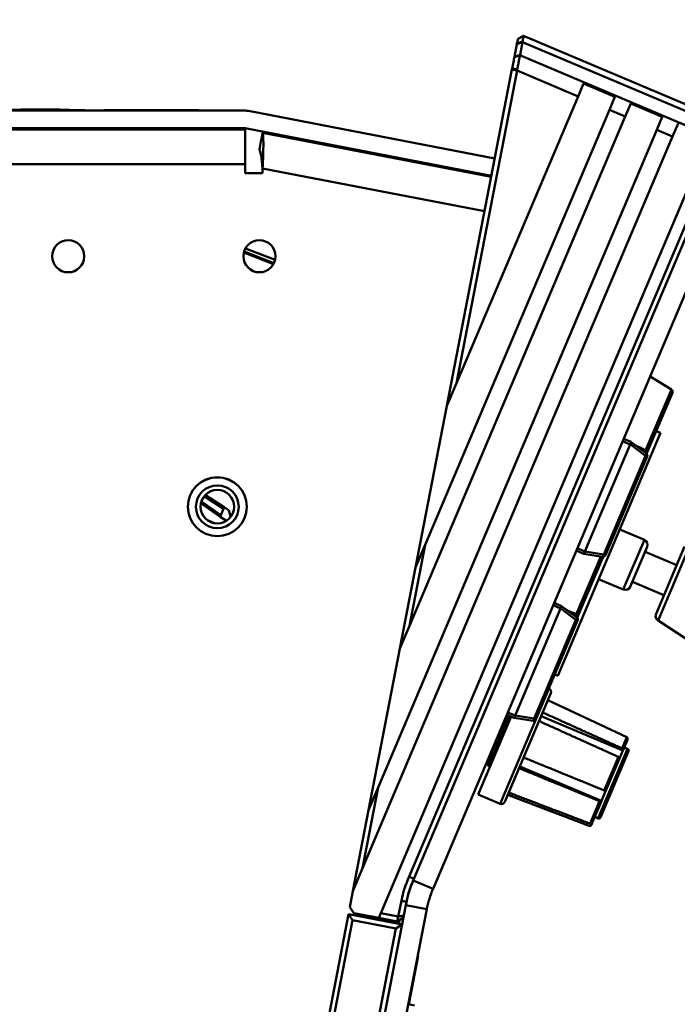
# Model space of a CAD drawing. Header units: inches. Extents: x 7.7 to 68.4, y -5.1 to 39.9.
# Tile 17 of 172: x 16.7 to 20.5, y 18.5 to 24.2. Entities that reach past the tile are written whole.
import ezdxf

# ---------------------------------------------------------------- set-up
doc = ezdxf.new("R2010")
doc.units = ezdxf.units.IN
doc.header["$MEASUREMENT"] = 0
for name, color, linetype, lineweight in [('Dimensions(ROSSANSI)', 7, 'Continuous', 25), ('Visible Edges(ROSSANSI)', 7, 'Continuous', 50), ('Visible Tangent Edges(ROSSANSI)', 7, 'Continuous', 50)]:
    doc.layers.add(name, color=color, linetype=linetype, lineweight=lineweight)
doc.styles.add('DEFAULT-ROSSANSI', font='arial.ttf')
doc.dimstyles.new('DEFAULT-ROSSANSI', dxfattribs={"dimtxt": 1, "dimasz": 0.098425, "dimexe": 0.125, "dimexo": 0.0625, "dimgap": 0.031496, "dimtad": 0, "dimtih": 1, "dimtoh": 1, "dimrnd": 1e-08, "dimzin": 0, "dimdsep": 46, "dimtxsty": 'DEFAULT-ROSSANSI', "dimcen": 0.09, "dimdle": 0.393701, "dimclrd": 7, "dimclre": 7, "dimclrt": 179, "dimadec": 0, "dimazin": 0, "dimtfac": 1, "dimtofl": 0, "dimtmove": 0, "dimatfit": 3, "dimfxl": 1, "dimtolj": 1, "dimtzin": 0, "dimlwd": 25, "dimlwe": 25, "dimarcsym": 0})

# ---------------------------------------------------------------- blocks, each defined once
blk = doc.blocks.new('*D6')
at = {"layer": 'Defpoints', "color": 0}
for p in [(20.9554, 23.5647), (16.7229, 7.3335), (22.741, 4.7852)]:
    blk.add_point(p, dxfattribs=at)
at = {"layer": 'Dimensions(ROSSANSI)', "color": 7, "lineweight": 25}
for p, q in [((21.0129, 23.5403), (29.3276, 20.0195)), ((29.1742, 19.9776), (26.5969, 13.8912)), ((22.7794, 4.8758), (26.0275, 12.5465)), ((16.7804, 7.3092), (22.8561, 4.7364))]:
    blk.add_line(p, q, dxfattribs=at)
at = {"layer": 'Dimensions(ROSSANSI)', "color": 7}
for points in [[(29.1591, 19.984), (29.1893, 19.9712), (29.2125, 20.0682)], [(22.7643, 4.8822), (22.7945, 4.8694), (22.741, 4.7852)]]:
    blk.add_solid(points, dxfattribs=at)
at = {"layer": 'Dimensions(ROSSANSI)', "color": 179, "lineweight": 25, "insert": (22.3555, 13.8597), "char_height": 1, "attachment_point": 1, "style": 'DEFAULT-ROSSANSI'}
blk.add_mtext('\\A1;16.60 [421.6]', dxfattribs=at)
blk = doc.blocks.new('*D9')
at = {"layer": 'Defpoints', "color": 0}
for p in [(14.3877, 23.4915), (16.8226, 7.5198), (15.4602, 3.307), (14.3877, -5.0652)]:
    blk.add_point(p, dxfattribs=at)
at = {"layer": 'Dimensions(ROSSANSI)', "color": 7, "lineweight": 25}
for p, q in [((14.3877, 23.429), (14.3877, 3.2504)), ((16.8107, 7.4584), (15.9673, 3.099))]:
    blk.add_line(p, q, dxfattribs=at)
for start, end in [(90, 91.49163), (79.71813, 89.33187)]:
    blk.add_arc((14.3877, -5.0652), 8.4406, start, end, dxfattribs=at)
at = {"layer": 'Dimensions(ROSSANSI)', "color": 7}
for points in [[(14.486, 3.3584), (14.4862, 3.3912), (14.3877, 3.3754)], [(15.8973, 3.256), (15.8913, 3.2237), (15.991, 3.2217)]]:
    blk.add_solid(points, dxfattribs=at)
at = {"layer": 'Dimensions(ROSSANSI)', "color": 179, "lineweight": 25, "insert": (12.2688, 3.7938), "char_height": 1, "attachment_point": 1, "style": 'DEFAULT-ROSSANSI'}
blk.add_mtext('\\A1;11°', dxfattribs=at)
blk = doc.blocks.new('*D10')
at = {"layer": 'Defpoints', "color": 0}
for p in [(19.5793, 27.0317), (14.3877, 23.4915), (20.8767, 23.3789), (14.3877, 8.0546)]:
    blk.add_point(p, dxfattribs=at)
at = {"layer": 'Dimensions(ROSSANSI)', "color": 7, "lineweight": 25}
for p, q in [((14.3877, 23.554), (14.3877, 27.854)), ((20.9011, 23.4364), (22.108, 26.2868))]:
    blk.add_line(p, q, dxfattribs=at)
for start, end in [(81.54403, 89.71337), (67.33663, 75.47329)]:
    blk.add_arc((14.3877, 8.0546), 19.6744, start, end, dxfattribs=at)
at = {"layer": 'Dimensions(ROSSANSI)', "color": 7}
for points in [[(14.4861, 27.7123), (14.4862, 27.7451), (14.3877, 27.729)], [(21.9749, 26.2249), (21.9622, 26.1947), (22.0593, 26.1716)]]:
    blk.add_solid(points, dxfattribs=at)
at = {"layer": 'Dimensions(ROSSANSI)', "color": 179, "lineweight": 25, "insert": (17.3123, 27.8466), "char_height": 1, "attachment_point": 1, "style": 'DEFAULT-ROSSANSI'}
blk.add_mtext('\\A1;23°', dxfattribs=at)

msp = doc.modelspace()

# ---------------------------------------------------------------- linework, layer by layer
at = {"layer": 'Visible Edges(ROSSANSI)'}
for p, q in [((20.8127, 23.6251), (19.6153, 24.1321)), ((19.5617, 24.0094), (19.576, 24.0833)), ((19.6085, 24.0952), (19.5942, 24.0213)), ((19.1672, 21.9704), (19.5473, 23.935)), ((19.5768, 23.9293), (19.2235, 22.1033)), ((19.9328, 23.7785), (19.9645, 23.8533)), ((20.1487, 23.7754), (19.9645, 23.8533)), ((19.9328, 23.7785), (19.2235, 22.1033)), ((20.1487, 23.7754), (20.117, 23.7006)), ((17.9798, 23.6953), (14.5915, 23.6953)), ((16.9615, 23.7003), (14.9615, 23.7003)), ((16.6796, 23.7003), (16.6796, 23.7023)), ((16.683, 23.7023), (16.741, 23.7023)), ((16.683, 23.7003), (16.683, 23.7023)), ((16.7641, 23.7003), (16.7641, 23.7023)), ((16.7714, 23.7003), (16.7714, 23.7023)), ((16.7838, 23.7003), (16.7838, 23.7023)), ((16.8666, 23.7003), (16.8666, 23.7023)), ((16.8701, 23.7023), (16.8722, 23.7023)), ((16.8701, 23.7003), (16.8701, 23.7023)), ((16.8722, 23.7003), (16.8722, 23.7023)), ((16.9058, 23.6953), (16.9058, 23.6973)), ((16.9073, 23.6953), (16.9073, 23.6973)), ((16.908, 23.7003), (16.908, 23.7023)), ((16.9615, 23.6973), (16.9615, 23.7003)), ((17.0541, 23.6953), (17.0541, 23.6973)), ((17.1658, 23.6953), (17.1658, 23.6973)), ((17.1679, 23.6953), (17.1679, 23.6973)), ((17.5495, 23.6973), (17.5585, 23.6973)), ((17.5495, 23.6953), (17.5495, 23.6973)), ((17.5585, 23.6953), (17.5585, 23.6973)), ((17.7167, 23.6953), (17.7167, 23.6973)), ((17.7169, 23.6953), (17.7169, 23.6973)), ((17.717, 23.6953), (17.717, 23.6973)), ((19.0407, 21.1588), (20.117, 23.7006)), ((20.2091, 23.6616), (20.2408, 23.7364)), ((20.4249, 23.6584), (20.2408, 23.7364)), ((19.4467, 23.4153), (18.0186, 23.6916)), ((20.2091, 23.6616), (18.9494, 20.6866)), ((20.4249, 23.6584), (20.3933, 23.5836)), ((14.5915, 23.5934), (17.9798, 23.5934)), ((14.6934, 23.5854), (17.9896, 23.5854)), ((17.5241, 23.5934), (17.5241, 23.5854)), ((17.6491, 23.5934), (17.6491, 23.5854)), ((17.9896, 23.5854), (17.9896, 23.3816)), ((19.4274, 23.3152), (17.9992, 23.5915)), ((18.7667, 19.7422), (20.3933, 23.5836)), ((20.4854, 23.5446), (20.517, 23.6194)), ((18.0915, 23.5657), (19.4259, 23.3075)), ((18.3126, 23.5309), (18.3111, 23.5232)), ((20.4854, 23.5446), (18.6753, 19.27)), ((18.4353, 23.5072), (18.4339, 23.4994)), ((18.7817, 19.0084), (20.6695, 23.4666)), ((18.9478, 19.2211), (20.734, 23.4393)), ((20.7616, 23.4276), (18.971, 19.1991)), ((17.9896, 23.3816), (17.9896, 23.3306)), ((18.0915, 23.3306), (18.0915, 23.3581)), ((20.8767, 23.3789), (19.0862, 19.1503)), ((17.9896, 23.3306), (18.0915, 23.3306)), ((18.164, 22.823), (17.991, 22.8903)), ((18.154, 22.7976), (17.9816, 22.8663)), ((18.1574, 22.8041), (17.9831, 22.8719)), ((20.4778, 22.0654), (20.3533, 22.1427)), ((19.2235, 22.1033), (19.1672, 21.9704)), ((20.3336, 21.6911), (20.4839, 22.0461)), ((19.1672, 21.9704), (18.9845, 21.026)), ((20.415, 21.8128), (19.8145, 20.3947)), ((20.415, 21.8128), (20.3897, 21.8236)), ((20.2374, 21.746), (19.9726, 21.1207)), ((20.2432, 21.7598), (20.199, 21.7785)), ((20.2432, 21.7598), (20.2433, 21.7597)), ((20.3318, 21.6928), (20.2433, 21.7597)), ((20.0926, 21.0989), (20.3366, 21.675)), ((17.7571, 21.4501), (17.8675, 21.3786)), ((17.8437, 21.3225), (17.7314, 21.4027)), ((17.8675, 21.3786), (17.8437, 21.3225)), ((17.8848, 21.3674), (17.8675, 21.3786)), ((17.9037, 21.3206), (17.8978, 21.3485)), ((17.7695, 21.3024), (17.8103, 21.2851)), ((17.8437, 21.3225), (17.8798, 21.2991)), ((20.3201, 21.1879), (20.1762, 21.2488)), ((19.0407, 21.1588), (18.9494, 20.6866)), ((18.9845, 21.026), (19.0407, 21.1588)), ((19.9668, 21.1069), (19.9226, 21.1256)), ((19.9668, 21.1069), (20.0765, 21.0899)), ((19.9668, 21.1069), (19.9668, 21.1069)), ((20.2382, 20.9144), (20.3367, 21.1469)), ((20.509, 21.0411), (20.3249, 21.1191)), ((20.555, 21.1496), (20.3882, 20.7557)), ((19.9277, 20.7325), (20.079, 21.0897)), ((18.8931, 20.5538), (18.9845, 21.026)), ((20.1973, 20.8978), (20.0534, 20.9587)), ((20.4342, 20.8643), (20.25, 20.9423)), ((19.8373, 20.8012), (19.7931, 20.8199)), ((19.8315, 20.7874), (19.5667, 20.1621)), ((19.8373, 20.8012), (19.8373, 20.8011)), ((19.9259, 20.7342), (19.8373, 20.8011)), ((19.6867, 20.1403), (19.9306, 20.7164)), ((20.3999, 20.7174), (20.6156, 20.5764)), ((18.9494, 20.6866), (18.8931, 20.5538)), ((18.8931, 20.5538), (18.7104, 19.6093)), ((19.8145, 20.3947), (19.7975, 20.4019)), ((19.7625, 20.3193), (19.7634, 20.3189)), ((19.774, 20.2926), (19.505, 19.6573)), ((20.2174, 20.036), (19.7565, 20.2512)), ((19.5424, 20.1561), (19.3498, 19.7012)), ((19.5609, 20.1483), (19.5167, 20.167)), ((19.5609, 20.1483), (19.6706, 20.1313)), ((19.5609, 20.1483), (19.5609, 20.1483)), ((20.1944, 19.957), (19.7174, 20.159)), ((20.2224, 20.023), (20.196, 19.9608)), ((20.1944, 19.957), (20.1749, 19.9108)), ((20.196, 19.9608), (20.1944, 19.957)), ((20.2225, 19.967), (20.2023, 19.9756)), ((19.444, 19.946), (19.4114, 19.869)), ((20.2279, 19.9539), (20.0641, 19.5671)), ((20.1749, 19.9108), (20.0957, 19.7239)), ((19.4018, 19.8926), (19.4007, 19.8931)), ((19.4114, 19.869), (19.4045, 19.8719)), ((19.4228, 19.8736), (19.4114, 19.869)), ((20.07, 19.6631), (19.593, 19.8651)), ((18.7667, 19.7422), (18.6753, 19.27)), ((18.7104, 19.6093), (18.7667, 19.7422)), ((19.3498, 19.7012), (19.4788, 19.6466)), ((19.3498, 19.7012), (19.3498, 19.7012)), ((19.3498, 19.7012), (19.4787, 19.6466)), ((19.3498, 19.7012), (19.3498, 19.7012)), ((19.3498, 19.7012), (19.4787, 19.6466)), ((19.9979, 19.5175), (19.5225, 19.6987)), ((19.9978, 19.5175), (19.5225, 19.6987)), ((19.9978, 19.5174), (19.5225, 19.6986)), ((20.0957, 19.7239), (20.07, 19.6631)), ((19.505, 19.6572), (19.5049, 19.6572)), ((19.505, 19.6573), (19.505, 19.6572)), ((20.0692, 19.6612), (20.0162, 19.5361)), ((20.07, 19.6631), (20.0692, 19.6612)), ((18.619, 19.1371), (18.7104, 19.6093)), ((20.051, 19.5618), (20.0307, 19.5704)), ((20.051, 19.5618), (20.0307, 19.5704)), ((20.0509, 19.5617), (20.0307, 19.5703)), ((20.0641, 19.5671), (20.0641, 19.5671)), ((20.0641, 19.5671), (20.0641, 19.567)), ((20.0132, 19.5291), (20.0098, 19.5305)), ((20.0108, 19.5234), (20.0106, 19.5229)), ((20.0106, 19.5229), (20.0106, 19.5229)), ((20.0106, 19.5229), (20.0106, 19.5229)), ((20.0132, 19.5291), (20.0108, 19.5234)), ((20.0162, 19.5361), (20.0132, 19.5291)), ((18.6753, 19.27), (18.619, 19.1371)), ((18.619, 19.1371), (18.6009, 19.0434)), ((16.6999, 7.5435), (18.9269, 19.0541)), ((18.6009, 19.0434), (18.6246, 19.0082)), ((18.8836, 18.9886), (18.9014, 19.0803)), ((18.9308, 19.0746), (18.9269, 19.0541)), ((18.593, 19.0028), (16.7577, 9.5167)), ((16.8226, 7.5198), (19.0496, 19.0303)), ((18.9052, 18.9423), (18.593, 19.0028)), ((18.593, 19.0028), (18.6168, 18.9676)), ((18.7697, 18.9801), (18.6246, 19.0082)), ((18.7697, 18.9801), (18.7817, 19.0084)), ((18.8779, 18.9592), (18.7697, 18.9801)), ((18.7817, 19.0084), (18.8836, 18.9886)), ((18.8779, 18.9592), (18.8836, 18.9886)), ((18.8779, 18.9592), (18.9131, 18.9829)), ((18.9155, 18.9951), (18.8836, 18.9886)), ((16.7929, 9.5404), (18.6168, 18.9676)), ((18.6168, 18.9676), (18.8701, 18.9186)), ((18.9052, 18.9423), (18.8701, 18.9186)), ((18.8908, 18.9679), (18.8866, 18.946)), ((18.8701, 18.9186), (17.0462, 9.4914)), ((18.999, 18.7584), (18.9443, 18.4757)), ((18.9971, 18.7588), (18.999, 18.7584)), ((18.9777, 18.4692), (18.9423, 18.4761))]:
    msp.add_line(p, q, dxfattribs=at)
for centre, radius in [((16.9565, 22.8444), 0.0937), ((18.0727, 22.8444), 0.0937), ((17.8271, 21.3816), 0.172), ((17.8271, 21.3816), 0.1715), ((17.8271, 21.3816), 0.125), ((17.8271, 21.3816), 0.098)]:
    msp.add_circle(centre, radius, dxfattribs=at)
for centre, radius, start, end in [((17.9798, 23.4915), 0.2038, 79.05, 90), ((17.9798, 23.4915), 0.1019, 79.05, 90), ((20.4695, 22.0521), 0.0156, 337.05, 58.16934), ((20.3126, 21.6982), 0.0197, 344.5159, 67.05), ((20.3227, 21.6808), 0.015, 337.05, 52.90052), ((17.8685, 21.3422), 0.03, 12.05, 57.05), ((20.3079, 21.1591), 0.0312, 337.05, 67.05), ((20.0788, 21.1047), 0.015, 261.19948, 337.05), ((20.2094, 20.9266), 0.0312, 247.05, 337.05), ((19.9066, 20.7396), 0.0197, 344.5159, 67.05), ((19.9168, 20.7222), 0.015, 337.05, 52.90052), ((20.417, 20.7435), 0.0312, 157.05, 236.82783), ((19.7556, 20.3004), 0.02, 337.05, 67.05), ((19.6729, 20.1461), 0.015, 261.19948, 337.05), ((20.2132, 20.0269), 0.01, 337.05, 64.96743), ((20.2186, 19.9578), 0.01, 337.05, 67.05), ((19.4865, 19.665), 0.02, 247.05, 337.05), ((19.4865, 19.665), 0.02, 247.05, 337.05), ((19.4866, 19.6651), 0.02, 247.05, 337.05), ((20.0548, 19.5709), 0.01, 247.05, 337.05), ((20.0549, 19.571), 0.01, 247.05, 337.05), ((20.0549, 19.571), 0.01, 247.05, 337.05), ((20.0014, 19.5268), 0.01, 249.13257, 337.05), ((20.0014, 19.5268), 0.01, 249.13257, 337.05), ((20.0014, 19.5268), 0.01, 249.13257, 337.05), ((19.4742, 18.9695), 0.5834, 154.45666, 169.05), ((19.4742, 18.9695), 0.5534, 154.38729, 169.05), ((19.6387, 18.9164), 0.725, 157.05, 169.05), ((19.6387, 18.9164), 0.6, 157.05, 169.05)]:
    msp.add_arc(centre, radius, start, end, dxfattribs=at)
for centre, start_param, end_param in [((20.2844, 21.7261), 6.243987, 6.283185), ((20.0196, 21.1008), 0, 0.039198), ((19.8784, 20.7675), 6.243987, 6.283185), ((19.6137, 20.1422), 0, 0.039198)]:
    msp.add_ellipse(centre, major_axis=(-0.047, 0.0199), ratio=0.294118, start_param=start_param, end_param=end_param, dxfattribs=at)
for points, knots in [([(19.5766, 24.0865), (19.5774, 24.0904), (19.5781, 24.094), (19.5794, 24.101), (19.58, 24.1043), (19.5806, 24.1069), (19.581, 24.1093), (19.5814, 24.1111), (19.5818, 24.1136), (19.582, 24.1142), (19.582, 24.1143)], [2.3561945, 2.3561945, 2.3561945, 2.3561945, 2.5305192, 2.5305192, 2.7417866, 2.7417866, 2.7417866, 2.9345826, 2.9345826, 3.1227567, 3.1227567, 3.1227567, 3.1227567]), ([(19.6153, 24.1321), (19.6098, 24.1292), (19.6042, 24.1262), (19.5931, 24.1203), (19.5875, 24.1173), (19.582, 24.1143)], [0, 0, 0, 0, 0.04775912, 0.04775912, 0.09542868, 0.09542868, 0.09542868, 0.09542868]), ([(19.6091, 24.0983), (19.609, 24.0978), (19.6089, 24.0973), (19.6087, 24.0963), (19.6086, 24.0958), (19.6085, 24.0952)], [-4.99447203, -4.99447203, -4.99447203, -4.99447203, -4.98874559, -4.98874559, -4.98301916, -4.98301916, -4.98301916, -4.98301916]), ([(19.6153, 24.1321), (19.6153, 24.132), (19.6152, 24.1312), (19.6146, 24.1282), (19.6142, 24.126), (19.6137, 24.1231), (19.6131, 24.12), (19.6124, 24.116), (19.6108, 24.1075), (19.61, 24.1032), (19.6091, 24.0983)], [-3.1266146, -3.1266146, -3.1266146, -3.1266146, -2.9345826, -2.9345826, -2.7417866, -2.7417866, -2.7417866, -2.5305192, -2.5305192, -2.3561945, -2.3561945, -2.3561945, -2.3561945]), ([(19.576, 24.0833), (19.5761, 24.0838), (19.5762, 24.0844), (19.5764, 24.0854), (19.5765, 24.0859), (19.5766, 24.0865)], [4.98301916, 4.98301916, 4.98301916, 4.98301916, 4.98874559, 4.98874559, 4.99447203, 4.99447203, 4.99447203, 4.99447203]), ([(19.5485, 23.9413), (19.5496, 23.9468), (19.5507, 23.9523), (19.5531, 23.9648), (19.5544, 23.9717), (19.5557, 23.9782), (19.5568, 23.9841), (19.5579, 23.9896), (19.5597, 23.9991), (19.5605, 24.0031), (19.5612, 24.0069)], [1.5707963, 1.5707963, 1.5707963, 1.5707963, 1.7422161, 1.7422161, 1.9634954, 1.9634954, 1.9634954, 2.1598449, 2.1598449, 2.3192518, 2.3192518, 2.3192518, 2.3192518]), ([(19.5612, 24.0069), (19.5613, 24.0073), (19.5614, 24.0077), (19.5615, 24.0086), (19.5616, 24.009), (19.5617, 24.0094)], [2.31925178, 2.31925178, 2.31925178, 2.31925178, 2.33772314, 2.33772314, 2.35619449, 2.35619449, 2.35619449, 2.35619449]), ([(19.5936, 24.0182), (19.5928, 24.0136), (19.5919, 24.0087), (19.5897, 23.9969), (19.5884, 23.99), (19.587, 23.9827), (19.5854, 23.9745), (19.5838, 23.9658), (19.5807, 23.9498), (19.5794, 23.9427), (19.578, 23.9356)], [-2.3192518, -2.3192518, -2.3192518, -2.3192518, -2.1598449, -2.1598449, -1.9634954, -1.9634954, -1.9634954, -1.7422161, -1.7422161, -1.5707963, -1.5707963, -1.5707963, -1.5707963]), ([(19.5942, 24.0213), (19.5941, 24.0208), (19.594, 24.0203), (19.5938, 24.0192), (19.5937, 24.0187), (19.5936, 24.0182)], [-2.35619449, -2.35619449, -2.35619449, -2.35619449, -2.33772314, -2.33772314, -2.31925178, -2.31925178, -2.31925178, -2.31925178]), ([(19.5473, 23.935), (19.5475, 23.9361), (19.5477, 23.9371), (19.5481, 23.9392), (19.5483, 23.9402), (19.5485, 23.9413)], [6.605733, 6.605733, 6.605733, 6.605733, 6.6138314, 6.6138314, 6.62192981, 6.62192981, 6.62192981, 6.62192981]), ([(19.578, 23.9356), (19.5778, 23.9345), (19.5776, 23.9335), (19.5772, 23.9314), (19.577, 23.9304), (19.5768, 23.9293)], [-6.62192981, -6.62192981, -6.62192981, -6.62192981, -6.6138314, -6.6138314, -6.605733, -6.605733, -6.605733, -6.605733]), ([(16.6796, 23.7023), (16.6798, 23.7023), (16.6802, 23.7023), (16.6823, 23.7023), (16.6826, 23.7023), (16.683, 23.7023)], [-0.5784243, -0.5784243, -0.5784243, -0.5784243, -0.4607074, -0.4607074, -0.4382892, -0.4382892, -0.4382892, -0.4382892]), ([(16.741, 23.7023), (16.7463, 23.7023), (16.7548, 23.7023), (16.7606, 23.7023), (16.7628, 23.7023), (16.7641, 23.7023)], [-0.0475664, -0.0475664, -0.0475664, -0.0475664, -0.01629537, -0.01629537, 0, 0, 0, 0]), ([(16.7641, 23.7023), (16.7655, 23.7023), (16.7667, 23.7023), (16.7691, 23.7023), (16.7703, 23.7023), (16.7714, 23.7023)], [-0.04396823, -0.04396823, -0.04396823, -0.04396823, -0.02536473, -0.02536473, 0, 0, 0, 0]), ([(16.7714, 23.7023), (16.7723, 23.7023), (16.7734, 23.7023), (16.7761, 23.7023), (16.7775, 23.7023), (16.7793, 23.7023)], [-0.05836585, -0.05836585, -0.05836585, -0.05836585, -0.02602768, -0.02602768, 0, 0, 0, 0]), ([(16.7838, 23.7023), (16.784, 23.7023), (16.7842, 23.7023), (16.7862, 23.7023), (16.7879, 23.7023), (16.7911, 23.7023), (16.7939, 23.7023), (16.8021, 23.7023), (16.8068, 23.7023), (16.8149, 23.7023), (16.8198, 23.7023), (16.8249, 23.7023)], [-0.1116521, -0.1116521, -0.1116521, -0.1116521, -0.1016227, -0.1016227, -0.0895655, -0.0895655, -0.0666991, -0.0666991, -0.0389809, -0.0389809, 0, 0, 0, 0]), ([(16.8249, 23.7023), (16.8285, 23.7023), (16.832, 23.7023), (16.8383, 23.7023), (16.8416, 23.7023), (16.8484, 23.7023), (16.8514, 23.7023), (16.857, 23.7023), (16.8613, 23.7023), (16.8666, 23.7023)], [-0.5995832, -0.5995832, -0.5995832, -0.5995832, -0.4581175, -0.4581175, -0.3374607, -0.3374607, -0.1905298, -0.1905298, 0, 0, 0, 0]), ([(16.8666, 23.7023), (16.8675, 23.7023), (16.8685, 23.7023), (16.8698, 23.7023), (16.87, 23.7023), (16.8701, 23.7023)], [-0.02660079, -0.02660079, -0.02660079, -0.02660079, -0.00578557, -0.00578557, -0.00391542, -0.00391542, -0.00391542, -0.00391542]), ([(16.8722, 23.7023), (16.8777, 23.7023), (16.8832, 23.7023), (16.8917, 23.7023), (16.8949, 23.7023), (16.8996, 23.7023), (16.9023, 23.7023), (16.9071, 23.7023), (16.9076, 23.7023), (16.908, 23.7023)], [-0.265126, -0.265126, -0.265126, -0.265126, -0.1774462, -0.1774462, -0.1131793, -0.1131793, -0.0632734, -0.0632734, 0, 0, 0, 0]), ([(18.0915, 23.5657), (18.0939, 23.5652), (18.0957, 23.542), (18.0959, 23.465), (18.0943, 23.4117), (18.0915, 23.3581)], [-1, -1, -1, -1, -0.5, -0.5, 0, 0, 0, 0]), ([(18.0915, 23.3581), (18.0893, 23.3856), (18.0858, 23.4131), (18.0785, 23.453), (18.0746, 23.4652), (18.0722, 23.4656)], [0, 0, 0, 0, 0.5, 0.5, 1, 1, 1, 1]), ([(20.2377, 21.7465), (20.2387, 21.7483), (20.2399, 21.7504), (20.241, 21.7526), (20.2413, 21.7533), (20.2417, 21.7542), (20.2419, 21.7547), (20.2424, 21.7557), (20.2426, 21.7564), (20.2431, 21.7577), (20.2433, 21.7585), (20.2434, 21.7594), (20.2434, 21.7597), (20.2433, 21.7597)], [-0.47517162, -0.47517162, -0.47517162, -0.47517162, -0.4593497, -0.4593497, -0.45391807, -0.45391807, -0.44954667, -0.44954667, -0.44251629, -0.44251629, -0.43082103, -0.43082103, -0.42105754, -0.42105754, -0.42105754, -0.42105754]), ([(20.3202, 21.7164), (20.3199, 21.7165), (20.3194, 21.7167), (20.3158, 21.7183), (20.3111, 21.7203), (20.3014, 21.7243), (20.2821, 21.7325), (20.28, 21.7334), (20.2779, 21.7343), (20.2757, 21.7353)], [0.2569537, 0.2569537, 0.2569537, 0.2569537, 0.4371919, 0.4371919, 0.4371919, 0.6739428, 0.6739428, 0.6739428, 0.6989474, 0.6989474, 0.6989474, 0.6989474]), ([(19.9668, 21.1069), (19.967, 21.1069), (19.9672, 21.107), (19.9677, 21.1077), (19.9681, 21.1084), (19.9688, 21.1097), (19.9691, 21.1103), (19.9695, 21.1113), (19.9697, 21.1118), (19.9701, 21.1128), (19.9703, 21.1135), (19.9712, 21.1158), (19.9719, 21.1181), (19.9724, 21.1201)], [-0.08937412, -0.08937412, -0.08937412, -0.08937412, -0.07961062, -0.07961062, -0.06791536, -0.06791536, -0.06088498, -0.06088498, -0.05651358, -0.05651358, -0.05108195, -0.05108195, -0.03526003, -0.03526003, -0.03526003, -0.03526003]), ([(19.8317, 20.7879), (19.8328, 20.7897), (19.834, 20.7918), (19.8351, 20.794), (19.8354, 20.7947), (19.8358, 20.7956), (19.836, 20.7961), (19.8364, 20.7971), (19.8367, 20.7978), (19.8372, 20.7991), (19.8374, 20.7999), (19.8375, 20.8008), (19.8375, 20.8011), (19.8373, 20.8011)], [-0.47517162, -0.47517162, -0.47517162, -0.47517162, -0.4593497, -0.4593497, -0.45391807, -0.45391807, -0.44954667, -0.44954667, -0.44251629, -0.44251629, -0.43082103, -0.43082103, -0.42105754, -0.42105754, -0.42105754, -0.42105754]), ([(19.9143, 20.7578), (19.914, 20.7579), (19.9135, 20.7581), (19.9099, 20.7597), (19.9052, 20.7617), (19.8955, 20.7657), (19.8762, 20.7739), (19.8741, 20.7748), (19.872, 20.7757), (19.8697, 20.7767)], [0.2569537, 0.2569537, 0.2569537, 0.2569537, 0.4371919, 0.4371919, 0.4371919, 0.6739428, 0.6739428, 0.6739428, 0.6989474, 0.6989474, 0.6989474, 0.6989474]), ([(19.5267, 20.1628), (19.5257, 20.1602), (19.5247, 20.1576), (19.5172, 20.1375), (19.5096, 20.1174), (19.4972, 20.0848), (19.4929, 20.0736), (19.4807, 20.0421), (19.4729, 20.0217), (19.4616, 19.9921), (19.4579, 19.9824), (19.4507, 19.9636), (19.4473, 19.9546), (19.444, 19.946)], [-0.6400714, -0.6400714, -0.6400714, -0.6400714, -0.6112907, -0.6112907, -0.4258451, -0.4258451, -0.332029, -0.332029, -0.1668214, -0.1668214, -0.0838217, -0.0838217, 0, 0, 0, 0]), ([(19.4719, 19.9895), (19.4751, 19.9979), (19.4784, 20.0065), (19.4851, 20.0243), (19.4886, 20.0336), (19.4959, 20.0528), (19.4997, 20.0628), (19.5085, 20.0859), (19.5163, 20.1064), (19.5273, 20.1362), (19.5302, 20.1438), (19.5337, 20.1536), (19.5347, 20.1564), (19.5356, 20.159)], [0.4283108, 0.4283108, 0.4283108, 0.4283108, 0.4987262, 0.4987262, 0.5729623, 0.5729623, 0.6531654, 0.6531654, 0.7642438, 0.7642438, 0.805911, 0.805911, 0.8229479, 0.8229479, 0.8229479, 0.8229479]), ([(19.5221, 20.1081), (19.5224, 20.1088), (19.5227, 20.1095), (19.526, 20.1183), (19.5288, 20.1261), (19.5347, 20.142), (19.5376, 20.1499), (19.5401, 20.1571)], [-2.1198934, -2.1198934, -2.1198934, -2.1198934, -2.1148703, -2.1148703, -2.0557572, -2.0557572, -1.9848705, -1.9848705, -1.9848705, -1.9848705]), ([(19.5609, 20.1483), (19.561, 20.1483), (19.5613, 20.1484), (19.5618, 20.1491), (19.5622, 20.1498), (19.5629, 20.1511), (19.5632, 20.1517), (19.5636, 20.1527), (19.5638, 20.1532), (19.5642, 20.1542), (19.5644, 20.1549), (19.5652, 20.1572), (19.566, 20.1595), (19.5665, 20.1615)], [-0.08937412, -0.08937412, -0.08937412, -0.08937412, -0.07961062, -0.07961062, -0.06791536, -0.06791536, -0.06088498, -0.06088498, -0.05651358, -0.05651358, -0.05108195, -0.05108195, -0.03526003, -0.03526003, -0.03526003, -0.03526003]), ([(19.4633, 20.0346), (19.4651, 20.0392), (19.4669, 20.0438), (19.4702, 20.0524), (19.4717, 20.0564), (19.478, 20.0727), (19.4826, 20.0849), (19.4878, 20.0986), (19.4885, 20.1003), (19.4892, 20.102)], [-1.5246582, -1.5246582, -1.5246582, -1.5246582, -1.486871, -1.486871, -1.4544977, -1.4544977, -1.3533595, -1.3533595, -1.3385671, -1.3385671, -1.3385671, -1.3385671]), ([(19.4045, 19.8719), (19.4043, 19.872), (19.4042, 19.8728), (19.4047, 19.8751), (19.4049, 19.8763), (19.4061, 19.8806), (19.4074, 19.8846), (19.4098, 19.892), (19.4108, 19.8947), (19.4138, 19.9035), (19.4162, 19.9103), (19.4218, 19.9254), (19.4249, 19.9338), (19.4332, 19.956), (19.4387, 19.9706), (19.4476, 19.9938), (19.4507, 20.0018), (19.4569, 20.0181), (19.4601, 20.0263), (19.4633, 20.0346)], [-0.7103691, -0.7103691, -0.7103691, -0.7103691, -0.6385679, -0.6385679, -0.5924565, -0.5924565, -0.5002926, -0.5002926, -0.4541182, -0.4541182, -0.3622648, -0.3622648, -0.2706429, -0.2706429, -0.135834, -0.135834, -0.0679891, -0.0679891, -0.0000681, -0.0000681, -0.0000681, -0.0000681]), ([(20.1897, 19.9706), (20.1908, 19.9702), (20.1919, 19.9695), (20.1936, 19.9681), (20.1946, 19.9671), (20.1957, 19.9654), (20.1962, 19.9643), (20.1965, 19.9625), (20.1963, 19.9615), (20.196, 19.9608)], [0.00090854, 0.00090854, 0.00090854, 0.00090854, 0.0093788, 0.0093788, 0.01879725, 0.01879725, 0.02826573, 0.02826573, 0.037779, 0.037779, 0.037779, 0.037779]), ([(19.444, 19.946), (19.4422, 19.9401), (19.4405, 19.9346), (19.4374, 19.9239), (19.4359, 19.9189), (19.4321, 19.9052), (19.4303, 19.8977), (19.4288, 19.8899), (19.4285, 19.8881), (19.4283, 19.8865)], [-0.4657284, -0.4657284, -0.4657284, -0.4657284, -0.4066134, -0.4066134, -0.345352, -0.345352, -0.2284864, -0.2284864, -0.1904484, -0.1904484, -0.1904484, -0.1904484]), ([(20.1749, 19.9108), (20.1752, 19.9115), (20.1753, 19.9125), (20.175, 19.9143), (20.1746, 19.9154), (20.1734, 19.9171), (20.1725, 19.9181), (20.1707, 19.9195), (20.1696, 19.9202), (20.1686, 19.9206)], [-0.037779, -0.037779, -0.037779, -0.037779, -0.02826573, -0.02826573, -0.01879725, -0.01879725, -0.0093788, -0.0093788, -0.00090854, -0.00090854, -0.00090854, -0.00090854]), ([(19.4018, 19.893), (19.4017, 19.8935), (19.4018, 19.8945), (19.4022, 19.8963), (19.4023, 19.8967), (19.4024, 19.8971)], [-0.6112252, -0.6112252, -0.6112252, -0.6112252, -0.55530764, -0.55530764, -0.54126397, -0.54126397, -0.54126397, -0.54126397]), ([(20.0856, 19.7247), (20.0866, 19.7242), (20.0879, 19.7238), (20.09, 19.7232), (20.0912, 19.723), (20.093, 19.7229), (20.094, 19.7229), (20.0951, 19.7232), (20.0956, 19.7236), (20.0957, 19.7239)], [0.00090854, 0.00090854, 0.00090854, 0.00090854, 0.0093788, 0.0093788, 0.01879725, 0.01879725, 0.02826573, 0.02826573, 0.037779, 0.037779, 0.037779, 0.037779]), ([(20.0692, 19.6612), (20.069, 19.6608), (20.0686, 19.6605), (20.0674, 19.6602), (20.0665, 19.6601), (20.0646, 19.6603), (20.0634, 19.6605), (20.0613, 19.6611), (20.0601, 19.6615), (20.059, 19.662)], [-0.037779, -0.037779, -0.037779, -0.037779, -0.02826573, -0.02826573, -0.01879725, -0.01879725, -0.0093788, -0.0093788, -0.00090854, -0.00090854, -0.00090854, -0.00090854]), ([(20.0108, 19.5234), (20.0103, 19.5223), (20.0095, 19.5211), (20.0078, 19.5193), (20.0065, 19.5185), (20.0042, 19.5176), (20.0028, 19.5174), (20.0004, 19.5174), (19.9992, 19.5176), (19.9981, 19.518)], [-0.037779, -0.037779, -0.037779, -0.037779, -0.02826573, -0.02826573, -0.01879725, -0.01879725, -0.0093788, -0.0093788, -0.00090854, -0.00090854, -0.00090854, -0.00090854]), ([(20.0035, 19.5308), (20.0045, 19.5304), (20.0058, 19.5301), (20.0082, 19.5301), (20.0096, 19.5304), (20.0119, 19.5313), (20.0131, 19.5321), (20.0149, 19.5338), (20.0157, 19.535), (20.0162, 19.5361)], [0.00090854, 0.00090854, 0.00090854, 0.00090854, 0.0093788, 0.0093788, 0.01879725, 0.01879725, 0.02826573, 0.02826573, 0.037779, 0.037779, 0.037779, 0.037779])]:
    msp.add_open_spline(points, degree=3, knots=knots, dxfattribs=at)
for points in [[(16.7793, 23.7023), (16.7807, 23.7023), (16.7822, 23.7023), (16.7838, 23.7023)], [(16.9058, 23.6973), (16.9064, 23.6973), (16.9073, 23.6973), (16.9073, 23.6973)], [(16.9073, 23.6973), (16.921, 23.6973), (16.9361, 23.6973), (16.9461, 23.6973)], [(16.9461, 23.6973), (16.968, 23.6973), (16.9786, 23.6973), (16.9918, 23.6973)], [(16.9918, 23.6973), (17.011, 23.6973), (17.0306, 23.6973), (17.0316, 23.6973)], [(17.0316, 23.6973), (17.0317, 23.6973), (17.0318, 23.6973), (17.032, 23.6973)], [(17.032, 23.6973), (17.0345, 23.6973), (17.0427, 23.6973), (17.0437, 23.6973)], [(17.0437, 23.6973), (17.0456, 23.6973), (17.0446, 23.6973), (17.0504, 23.6973)], [(17.0504, 23.6973), (17.053, 23.6973), (17.0537, 23.6973), (17.0541, 23.6973)], [(17.1658, 23.6973), (17.1661, 23.6973), (17.1665, 23.6973), (17.1679, 23.6973)], [(17.1679, 23.6973), (17.1709, 23.6973), (17.1753, 23.6973), (17.1902, 23.6973)], [(17.1902, 23.6973), (17.205, 23.6973), (17.2268, 23.6973), (17.2555, 23.6973)], [(17.2555, 23.6973), (17.2843, 23.6973), (17.3156, 23.6973), (17.3497, 23.6973)], [(17.3497, 23.6973), (17.3786, 23.6973), (17.4048, 23.6973), (17.4282, 23.6973)], [(17.4282, 23.6973), (17.4516, 23.6973), (17.4712, 23.6973), (17.487, 23.6973)], [(17.487, 23.6973), (17.5029, 23.6973), (17.5185, 23.6973), (17.5339, 23.6973)], [(17.5339, 23.6973), (17.5388, 23.6973), (17.544, 23.6973), (17.5495, 23.6973)], [(17.5585, 23.6973), (17.6136, 23.6973), (17.6537, 23.6973), (17.6789, 23.6973)], [(17.6789, 23.6973), (17.7041, 23.6973), (17.7117, 23.6973), (17.7167, 23.6973)], [(17.7167, 23.6973), (17.7169, 23.6973), (17.7169, 23.6973), (17.7169, 23.6973)], [(17.7169, 23.6973), (17.717, 23.6973), (17.717, 23.6973), (17.717, 23.6973)], [(18.0722, 23.4656), (18.0786, 23.499), (18.0851, 23.5323), (18.0915, 23.5657)], [(19.4043, 19.8723), (19.4035, 19.8792), (19.4026, 19.8861), (19.4018, 19.893)], [(18.9478, 19.2211), (18.9569, 19.2169), (18.966, 19.2128), (18.9751, 19.2087)]]:
    msp.add_open_spline(points, degree=3, dxfattribs=at)
for points, weights in [([(20.1686, 19.9206), (19.9444, 20.022), (19.7052, 20.1301)], [1.00002012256, 1.00052363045, 1]), ([(19.7264, 20.1801), (19.9655, 20.072), (20.1897, 19.9706)], [1, 1.00052363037, 1.00002012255]), ([(19.6151, 19.9173), (19.8579, 19.8179), (20.0856, 19.7247)], [1, 1.00052363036, 1.00002012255]), ([(20.059, 19.662), (19.8314, 19.7552), (19.5885, 19.8546)], [1.00002012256, 1.00052363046, 1]), ([(19.9981, 19.518), (19.7681, 19.6058), (19.5228, 19.6994)], [1.00002012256, 1.00052363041, 1]), ([(19.5282, 19.7122), (19.7735, 19.6185), (20.0035, 19.5308)], [1, 1.00052363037, 1.00002012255])]:
    msp.add_rational_spline(points, weights, degree=2, dxfattribs=at)
at = {"layer": 'Visible Tangent Edges(ROSSANSI)'}
for p, q in [((19.6091, 24.0983), (19.5766, 24.0865)), ((19.576, 24.0833), (19.6085, 24.0952)), ((20.7984, 23.5914), (19.6085, 24.0952)), ((19.5612, 24.0069), (19.5936, 24.0182)), ((19.5942, 24.0213), (19.5617, 24.0094)), ((20.7684, 23.5207), (19.5936, 24.0182)), ((19.5473, 23.935), (19.5768, 23.9293)), ((19.578, 23.9356), (19.5485, 23.9413)), ((19.9328, 23.7785), (19.5768, 23.9293)), ((16.741, 23.7003), (16.741, 23.7023)), ((16.7793, 23.7003), (16.7793, 23.7023)), ((16.8249, 23.7003), (16.8249, 23.7023)), ((16.9461, 23.6953), (16.9461, 23.6973)), ((16.9918, 23.6953), (16.9918, 23.6973)), ((17.0316, 23.6953), (17.0316, 23.6973)), ((17.032, 23.6953), (17.032, 23.6973)), ((17.0437, 23.6953), (17.0437, 23.6973)), ((17.0504, 23.6953), (17.0504, 23.6973)), ((17.1902, 23.6953), (17.1902, 23.6973)), ((17.2555, 23.6953), (17.2555, 23.6973)), ((17.3497, 23.6953), (17.3497, 23.6973)), ((17.4282, 23.6953), (17.4282, 23.6973)), ((17.487, 23.6953), (17.487, 23.6973)), ((17.5339, 23.6953), (17.5339, 23.6973)), ((17.6789, 23.6953), (17.6789, 23.6973)), ((20.2091, 23.6616), (20.117, 23.7006)), ((20.4854, 23.5446), (20.3933, 23.5836)), ((14.6934, 23.3816), (17.9896, 23.3816)), ((18.0915, 23.3581), (19.3872, 23.1074)), ((20.4778, 22.0654), (20.3276, 21.7109)), ((20.2374, 21.746), (20.1932, 21.7647)), ((20.2377, 21.7465), (20.3266, 21.6792)), ((20.3266, 21.6792), (20.0827, 21.1031)), ((20.3266, 21.6792), (20.3366, 21.675)), ((17.7343, 21.4129), (17.8477, 21.3319)), ((17.8635, 21.3692), (17.7504, 21.4425)), ((20.3201, 21.1879), (20.1973, 20.8978)), ((20.5907, 21.1679), (20.3999, 20.7174)), ((19.9726, 21.1207), (19.9284, 21.1394)), ((20.0827, 21.1031), (19.9724, 21.1201)), ((20.0654, 21.0916), (19.9217, 20.7523)), ((20.0926, 21.0989), (20.0827, 21.1031)), ((19.8315, 20.7874), (19.7873, 20.8061)), ((19.8317, 20.7879), (19.9207, 20.7206)), ((19.9207, 20.7206), (19.6768, 20.1445)), ((19.9207, 20.7206), (19.9306, 20.7164)), ((19.4788, 19.6466), (19.7634, 20.3189)), ((19.5667, 20.1621), (19.5225, 20.1808)), ((19.6768, 20.1445), (19.5665, 20.1615)), ((19.6867, 20.1403), (19.6768, 20.1445)), ((19.4633, 20.0346), (19.4611, 20.0359)), ((20.1897, 19.9706), (20.2174, 20.036)), ((20.051, 19.5618), (20.2225, 19.967)), ((20.0856, 19.7247), (20.1686, 19.9206)), ((19.4787, 19.6466), (19.4788, 19.6466)), ((19.4787, 19.6466), (19.4787, 19.6466)), ((20.0035, 19.5308), (20.059, 19.662)), ((20.0509, 19.5617), (20.051, 19.5618)), ((20.051, 19.5618), (20.051, 19.5618)), ((19.9978, 19.5175), (19.9979, 19.5175)), ((19.9978, 19.5174), (19.9978, 19.5175)), ((19.9979, 19.5175), (19.9981, 19.518)), ((18.971, 19.1991), (19.0862, 19.1503)), ((18.9014, 19.0803), (18.9308, 19.0746)), ((19.0496, 19.0303), (18.9269, 19.0541))]:
    msp.add_line(p, q, dxfattribs=at)
for centre, major_axis, start_param, end_param in [((20.3227, 21.6808), (0.009, 0.012), 4.78142, 6.283185), ((20.0788, 21.1047), (-0.0023, -0.0148), 0, 1.501765), ((19.9168, 20.7222), (0.009, 0.012), 4.78142, 6.283185), ((19.6729, 20.1461), (-0.0023, -0.0148), 0, 1.501765)]:
    msp.add_ellipse(centre, major_axis=major_axis, ratio=0.274259, start_param=start_param, end_param=end_param, dxfattribs=at)
for points in [[(20.3088, 21.7102), (20.3192, 21.7042), (20.3249, 21.6999), (20.329, 21.6958), (20.3297, 21.6948), (20.3303, 21.694)], [(19.9028, 20.7516), (19.9133, 20.7456), (19.919, 20.7413), (19.9231, 20.7372), (19.9238, 20.7362), (19.9243, 20.7354)]]:
    msp.add_open_spline(points, degree=3, knots=[-0.5930639, -0.5930639, -0.5930639, -0.5930639, -0.427691, -0.427691, -0.3677738, -0.3677738, -0.3677738, -0.3677738], dxfattribs=at)

# ---------------------------------------------------------------- dimensions: what is measured, and where the dimension line sits
at = {"layer": 'Dimensions(ROSSANSI)', "color": 7, "lineweight": 25}
for base, center, p1, picture, middle in [((19.5793, 27.0317), (14.3877, 8.0546), (20.8767, 23.3789), '*D10', (18.3017, 27.3357)), ((15.4602, 3.307), (14.3877, -5.0652), (16.8226, 7.5198), '*D9', (13.2027, 3.2918))]:
    dim = msp.add_angular_dim_3p(base=base, center=center, p1=p1, p2=(14.3877, 23.4915), dimstyle='DEFAULT-ROSSANSI', override={"dimadec": 0, "dimtp": 0, "dimtm": 0, "dimtdec": 0}, dxfattribs=at)
    dim.commit()
    dim.dimension.update_dxf_attribs({"geometry": picture, "text_midpoint": middle, "dimtype": 165})
dim = msp.add_linear_dim(base=(22.741, 4.7852), p1=(20.9554, 23.5647), p2=(16.7229, 7.3335), angle=67.05, dimstyle='DEFAULT-ROSSANSI', override={"dimdec": 2, "dimtp": 0, "dimtm": 0, "dimtdec": 2, "dimatfit": 1}, dxfattribs=at)
dim.commit()
dim.dimension.update_dxf_attribs({"geometry": '*D6', "text_midpoint": (26.3122, 13.2188), "dimtype": 160})

doc.saveas('drawing.dxf')
